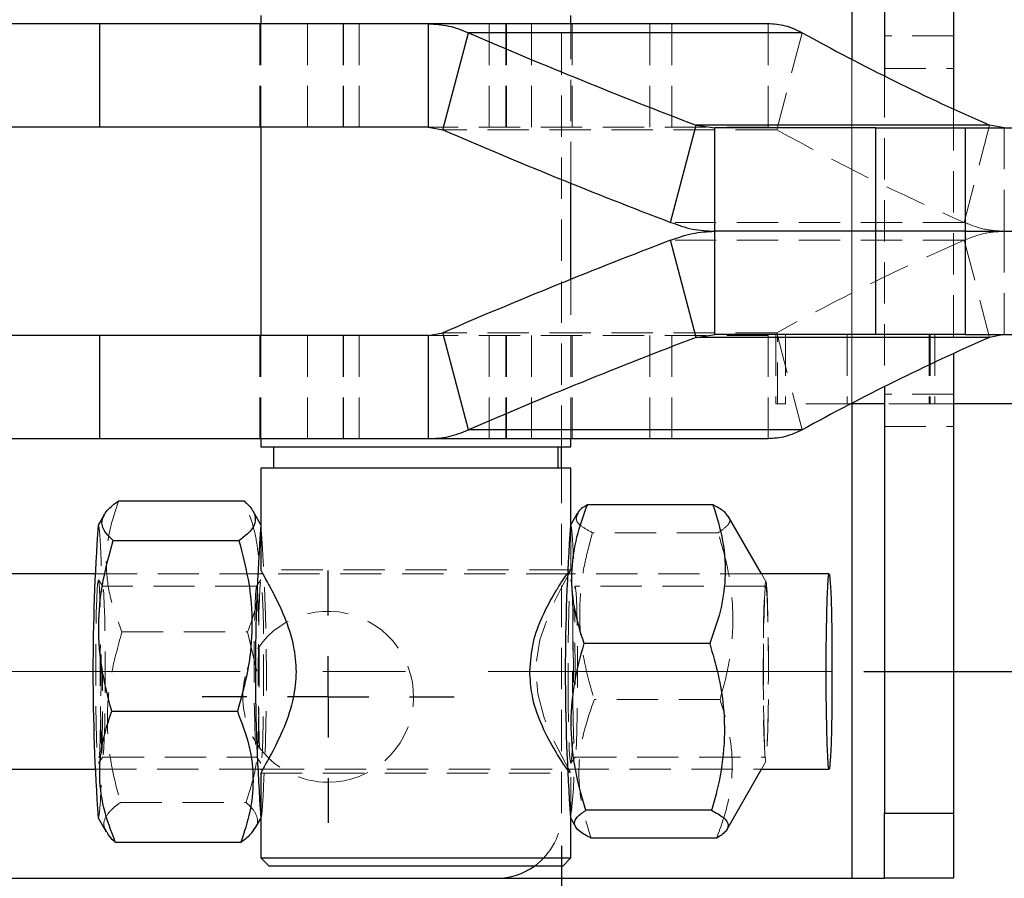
# Model space of a CAD drawing. Header units: millimetres. Extents: x 27 to 413, y 83 to 286.
# Tile 4 of 17: x 118 to 148, y 115 to 141. Entities that reach past the tile are written whole.
import ezdxf

# ---------------------------------------------------------------- set-up
doc = ezdxf.new("R2010")
doc.units = ezdxf.units.MM
doc.linetypes.add('CENTERX2', pattern=[20.32, 12.7, -2.54, 2.54, -2.54])
doc.linetypes.add('HIDDEN', pattern=[1.905, 1.27, -0.635])
doc.layers.add('FORMATO', color=179, linetype='Continuous')
doc.styles.add('SLDTEXTSTYLE0', font='TXT', dxfattribs={"width": 0.75})
doc.dimstyles.new('SLDDIMSTYLE0', dxfattribs={"dimtxt": 3.5, "dimasz": 3.302, "dimexe": 0, "dimexo": 0.0625, "dimgap": 0.875, "dimtad": 1, "dimdec": 0, "dimlfac": 2, "dimrnd": 1e-09, "dimzin": 12, "dimdsep": 46, "dimtxsty": 'SLDTEXTSTYLE0', "dimsah": 1, "dimcen": 0.09, "dimadec": 0, "dimazin": 3, "dimtfac": 1, "dimtdec": 0, "dimtofl": 0, "dimtmove": 0, "dimatfit": 3, "dimfxl": 0, "dimfrac": 2, "dimtolj": 1, "dimtzin": 12, "dimarcsym": 0})

# ---------------------------------------------------------------- blocks, each defined once
blk = doc.blocks.new('_D_10')
at = {"layer": 'FORMATO'}
for p, q in [((91.467, 116.073), (91.467, 97.6)), ((134.417, 116.073), (134.417, 97.6)), ((91.467, 98.6), (134.417, 98.6))]:
    blk.add_line(p, q, dxfattribs=at)
for points in [[(91.467, 98.6), (94.769, 98.092), (94.769, 99.108)], [(134.417, 98.6), (131.115, 99.108), (131.115, 98.092)]]:
    blk.add_solid(points, dxfattribs=at)
at = {"layer": 'FORMATO', "insert": (111.794, 103.111), "char_height": 3.5, "attachment_point": 1, "style": 'SLDTEXTSTYLE0'}
blk.add_mtext('86', dxfattribs=at)
blk = doc.blocks.new('_D_13')
at = {"layer": 'FORMATO'}
for p, q in [((158.095, 148.473), (158.095, 163.659)), ((143.701, 148.473), (159.095, 148.473)), ((158.095, 148.473), (158.095, 121.423)), ((143.701, 121.423), (159.095, 121.423))]:
    blk.add_line(p, q, dxfattribs=at)
for points in [[(158.095, 148.473), (157.587, 145.171), (158.603, 145.171)], [(158.095, 121.423), (158.603, 124.725), (157.587, 124.725)]]:
    blk.add_solid(points, dxfattribs=at)
at = {"layer": 'FORMATO', "insert": (153.583, 158.487), "char_height": 3.5, "attachment_point": 1, "rotation": 90, "style": 'SLDTEXTSTYLE0'}
blk.add_mtext('54', dxfattribs=at)
blk = doc.blocks.new('_D_15')
at = {"layer": 'FORMATO'}
for p, q in [((50.417, 116.073), (50.417, 82.935)), ((134.417, 116.073), (134.417, 82.935)), ((50.417, 83.935), (134.417, 83.935))]:
    blk.add_line(p, q, dxfattribs=at)
for points in [[(50.417, 83.935), (53.719, 83.427), (53.719, 84.443)], [(134.417, 83.935), (131.115, 84.443), (131.115, 83.427)]]:
    blk.add_solid(points, dxfattribs=at)
at = {"layer": 'FORMATO', "insert": (82.81, 88.447), "char_height": 3.5, "attachment_point": 1, "style": 'SLDTEXTSTYLE0'}
blk.add_mtext('168', dxfattribs=at)
blk = doc.blocks.new('SW_CENTERMARKSYMBOL_10')
at = {"layer": 'FORMATO', "color": 0}
for p, q in [((0, 2.5), (0, 3.875)), ((0, 0), (0, 1.25)), ((-2.5, 0), (-3.875, 0)), ((0, 0), (-1.25, 0)), ((0, 0), (0, -1.25)), ((0, 0), (1.25, 0)), ((2.5, 0), (3.875, 0)), ((0, -2.5), (0, -3.875))]:
    blk.add_line(p, q, dxfattribs=at)

msp = doc.modelspace()

# ---------------------------------------------------------------- linework, layer by layer
at = {"color": 8, "linetype": 'Continuous', "lineweight": 25}
for p, q in [((143.34158, 154.82279), (143.34158, 140.22532)), ((143.34158, 129.6478), (143.34158, 115.0728))]:
    msp.add_line(p, q, dxfattribs=at)
at = {"color": 7, "linetype": 'HIDDEN', "lineweight": 18}
for p, q in [((143.34158, 154.82279), (143.34158, 115.0728)), ((134.41658, 128.3228), (134.41658, 141.5728)), ((125.13695, 141.3228), (125.13695, 138.1478)), ((125.17445, 141.3228), (125.17445, 138.1478)), ((126.606, 141.3228), (126.606, 138.1478)), ((127.70231, 141.3228), (127.70231, 138.1478)), ((127.71572, 141.3228), (127.71572, 138.1478)), ((128.19329, 141.3228), (128.19329, 138.1478)), ((132.19265, 141.3228), (132.19265, 138.1478)), ((132.70151, 141.3228), (132.70151, 138.1478)), ((132.72636, 141.3228), (132.72636, 138.1478)), ((133.49164, 141.3228), (133.49164, 138.1478)), ((134.69945, 136.42451), (134.69945, 141.3228)), ((134.73695, 138.1478), (134.73695, 141.3228)), ((137.13094, 141.3228), (137.13094, 138.1478)), ((137.80304, 141.3228), (137.80304, 138.1478)), ((140.7647, 141.3228), (140.7647, 138.1478)), ((141.8093, 141.0484), (141.02784, 138.06487)), ((146.46658, 140.9478), (144.34158, 140.9478)), ((143.34158, 140.22532), (143.34158, 129.6478)), ((144.34158, 139.9478), (146.46658, 139.9478)), ((144.34158, 139.71795), (144.34158, 130.17764)), ((146.46658, 138.70405), (146.46658, 131.19154)), ((140.7647, 138.1478), (130.32042, 138.1478)), ((141.02784, 138.06487), (130.7695, 138.06487)), ((147.57353, 138.20572), (146.79207, 135.22219)), ((148.0237, 138.1228), (148.0237, 134.9478)), ((146.79207, 135.22219), (137.76777, 135.22219)), ((146.79207, 134.6734), (137.76777, 134.6734)), ((146.79207, 134.6734), (147.57353, 131.68987)), ((148.0237, 134.9478), (148.0237, 131.7728)), ((134.69945, 128.5728), (134.69945, 133.47108)), ((125.13695, 131.7478), (125.13695, 128.5728)), ((125.17445, 131.7478), (125.17445, 128.5728)), ((126.606, 131.7478), (126.606, 128.5728)), ((127.70231, 131.7478), (127.70231, 128.5728)), ((127.71572, 131.7478), (127.71572, 128.5728)), ((128.19329, 131.7478), (128.19329, 128.5728)), ((140.7647, 131.7478), (130.32042, 131.7478)), ((141.02784, 131.83072), (130.7695, 131.83072)), ((132.19265, 131.7478), (132.19265, 128.5728)), ((132.70151, 131.7478), (132.70151, 128.5728)), ((132.72636, 131.7478), (132.72636, 128.5728)), ((133.49164, 131.7478), (133.49164, 128.5728)), ((134.73695, 128.5728), (134.73695, 131.7478)), ((137.13094, 131.7478), (137.13094, 128.5728)), ((137.80304, 131.7478), (137.80304, 128.5728)), ((140.7647, 131.7478), (140.7647, 128.5728)), ((141.00558, 131.7728), (141.00558, 129.6478)), ((141.02784, 131.83072), (141.8093, 128.84719)), ((141.05223, 129.6478), (141.05223, 131.7728)), ((141.30278, 131.7728), (141.30278, 129.6478)), ((143.19741, 131.7728), (143.19741, 129.6478)), ((145.7107, 131.7728), (145.7107, 129.6478)), ((145.74849, 131.7728), (145.74849, 129.6478)), ((145.88485, 131.7728), (145.88485, 129.6478)), ((146.46658, 129.9478), (144.34158, 129.9478)), ((141.30278, 129.6478), (141.00558, 129.6478)), ((143.19741, 129.6478), (141.30278, 129.6478)), ((143.29826, 129.6478), (143.19741, 129.6478)), ((145.74849, 129.6478), (144.34158, 129.6478)), ((146.46658, 129.6478), (145.74849, 129.6478)), ((144.34158, 128.9478), (146.46658, 128.9478)), ((134.41658, 117.07279), (134.41658, 127.6728)), ((125.18318, 125.917), (125.17445, 125.93215)), ((134.69945, 124.53517), (134.69945, 125.93215)), ((139.22799, 125.6858), (135.36683, 125.6858)), ((125.17649, 124.4228), (120.08041, 124.4228)), ((134.69741, 124.5478), (125.17649, 124.5478)), ((134.59409, 124.4228), (125.23408, 124.4228)), ((140.56092, 124.4228), (134.59918, 124.4228)), ((140.69895, 124.18718), (140.56315, 124.4228)), ((120.31534, 124.0455), (120.18209, 124.23604)), ((125.17304, 124.23604), (125.03979, 124.0455)), ((125.04301, 124.0478), (120.31212, 124.0478)), ((140.69483, 124.0478), (134.83089, 124.0478)), ((134.82044, 123.03606), (134.81567, 123.40882)), ((120.90361, 122.64069), (124.76477, 122.64069)), ((125.0464, 121.43871), (124.76477, 122.64069)), ((139.28557, 120.56556), (135.42441, 120.56556)), ((120.18209, 118.60955), (120.31534, 118.80009)), ((120.31212, 118.7978), (125.04301, 118.7978)), ((125.03979, 118.80009), (125.17304, 118.60955)), ((134.70086, 118.60955), (134.83411, 118.80009)), ((134.83089, 118.7978), (140.69483, 118.7978)), ((140.56315, 118.4228), (140.69895, 118.65841)), ((120.08041, 118.4228), (125.17649, 118.4228)), ((125.23212, 118.4228), (134.59475, 118.4228)), ((134.59918, 118.4228), (140.56092, 118.4228)), ((134.67804, 118.33367), (134.67409, 118.33346)), ((134.69945, 116.91345), (134.69945, 118.33367)), ((125.17649, 118.29779), (134.69741, 118.29779)), ((120.85619, 117.40032), (124.71735, 117.40032)), ((125.17445, 116.91345), (125.18318, 116.92859))]:
    msp.add_line(p, q, dxfattribs=at)
at = {"color": 7, "linetype": 'Continuous', "lineweight": 25}
for p, q in [((144.34158, 152.8228), (144.34158, 139.71795)), ((146.46658, 152.8228), (146.46658, 138.70405)), ((125.17445, 141.5728), (125.17445, 141.3228)), ((134.69945, 141.3228), (134.69945, 141.5728)), ((120.21118, 141.3228), (116.34461, 141.3228)), ((120.21118, 141.3228), (120.21118, 138.1478)), ((130.32042, 141.3228), (120.21118, 141.3228)), ((140.7647, 141.3228), (130.32042, 141.3228)), ((130.32042, 138.1478), (130.32042, 141.3228)), ((130.7695, 138.06487), (131.55096, 141.0484)), ((141.8093, 141.0484), (131.55096, 141.0484)), ((120.21118, 138.1478), (116.34461, 138.1478)), ((130.32042, 138.1478), (120.21118, 138.1478)), ((125.17445, 138.1478), (125.17445, 131.7478)), ((130.32042, 138.1478), (130.7695, 138.06487)), ((137.76777, 135.22219), (138.54923, 138.20572)), ((138.54923, 138.20572), (139.12255, 138.1228)), ((147.57353, 138.20572), (138.54923, 138.20572)), ((139.12255, 134.9478), (139.12255, 138.1228)), ((144.07979, 138.1228), (139.12255, 138.1228)), ((144.07979, 134.9478), (144.07979, 138.1228)), ((144.07979, 138.1228), (146.82382, 138.1228)), ((146.82382, 138.1228), (146.82382, 134.9478)), ((146.82382, 138.1228), (154.96149, 138.1228)), ((148.0237, 138.1228), (147.57353, 138.20572)), ((134.69945, 133.47108), (134.69945, 136.42451)), ((138.54923, 131.68987), (137.76777, 134.6734)), ((144.07979, 134.9478), (139.12255, 134.9478)), ((139.12255, 131.7728), (139.12255, 134.9478)), ((146.82382, 134.9478), (144.07979, 134.9478)), ((144.07979, 131.7728), (144.07979, 134.9478)), ((146.82382, 134.9478), (154.96149, 134.9478)), ((146.82382, 134.9478), (146.82382, 131.7728)), ((120.21118, 131.7478), (116.34461, 131.7478)), ((120.21118, 131.7478), (120.21118, 128.5728)), ((130.32042, 131.7478), (120.21118, 131.7478)), ((130.32042, 131.7478), (130.7695, 131.83072)), ((130.32042, 128.5728), (130.32042, 131.7478)), ((131.55096, 128.84719), (130.7695, 131.83072)), ((138.54923, 131.68987), (139.12255, 131.7728)), ((147.57353, 131.68987), (138.54923, 131.68987)), ((144.07979, 131.7728), (139.12255, 131.7728)), ((146.82382, 131.7728), (144.07979, 131.7728)), ((146.82382, 131.7728), (154.96149, 131.7728)), ((148.0237, 131.7728), (147.57353, 131.68987)), ((146.46658, 131.19154), (146.46658, 117.07279)), ((144.34158, 130.17764), (144.34158, 117.07279)), ((144.34158, 129.6478), (143.29826, 129.6478)), ((150.54119, 129.6478), (146.46658, 129.6478)), ((141.8093, 128.84719), (131.55096, 128.84719)), ((120.21118, 128.5728), (116.34461, 128.5728)), ((130.32042, 128.5728), (120.21118, 128.5728)), ((125.17445, 128.5728), (125.17445, 128.3228)), ((125.17445, 128.3228), (129.79748, 128.3228)), ((125.56195, 128.3228), (125.56195, 127.6728)), ((129.79748, 128.3228), (134.69945, 128.3228)), ((140.7647, 128.5728), (130.32042, 128.5728)), ((134.31195, 127.6728), (134.31195, 128.3228)), ((134.41658, 127.6728), (134.41658, 128.3228)), ((134.69945, 128.3228), (134.69945, 128.5728)), ((125.17445, 127.6728), (125.17445, 124.51209)), ((134.69945, 127.6728), (125.17445, 127.6728)), ((134.69945, 125.93215), (134.69945, 127.6728)), ((120.79441, 126.66316), (124.65557, 126.66316)), ((139.06933, 126.54304), (135.20817, 126.54304)), ((120.35736, 126.23868), (120.17195, 125.917)), ((125.17445, 125.93215), (124.93278, 126.35145)), ((134.90009, 126.28026), (134.69072, 125.917)), ((140.56315, 124.4228), (139.53823, 126.20106)), ((120.63779, 125.44527), (124.49895, 125.44527)), ((120.08041, 124.4228), (65.17201, 124.4228)), ((125.23408, 124.4228), (125.17649, 124.4228)), ((134.59918, 124.4228), (134.59409, 124.4228)), ((142.63877, 124.4228), (140.56092, 124.4228)), ((138.96826, 122.28003), (135.1071, 122.28003)), ((120.59037, 120.2049), (124.45153, 120.2049)), ((65.17201, 118.4228), (120.08041, 118.4228)), ((125.17649, 118.4228), (125.23212, 118.4228)), ((134.59475, 118.4228), (134.59918, 118.4228)), ((139.49253, 116.56523), (140.56315, 118.4228)), ((140.56092, 118.4228), (142.63877, 118.4228)), ((125.17445, 118.31627), (125.17445, 115.6978)), ((139.02585, 117.15979), (135.16468, 117.15979)), ((120.17195, 116.92859), (120.42235, 116.49415)), ((124.99778, 116.60691), (125.17445, 116.91345)), ((134.69072, 116.92859), (134.85838, 116.63769)), ((134.69945, 115.6978), (134.69945, 116.91345)), ((144.34158, 117.07279), (146.46658, 117.07279)), ((144.34158, 115.0728), (144.34158, 117.07279)), ((146.46658, 117.07279), (146.46658, 115.0728)), ((139.1845, 116.30255), (135.32334, 116.30255)), ((120.69956, 116.18243), (124.56073, 116.18243)), ((125.17445, 115.6978), (125.42445, 115.4478)), ((125.17445, 115.6978), (134.69741, 115.6978)), ((134.44945, 115.4478), (134.69945, 115.6978)), ((134.69741, 115.6978), (134.69945, 115.6978)), ((134.44945, 115.4478), (125.42445, 115.4478)), ((93.46658, 115.0728), (132.41658, 115.0728)), ((132.41658, 115.0728), (143.34158, 115.0728)), ((143.34158, 115.0728), (144.34158, 115.0728)), ((146.46658, 115.0728), (144.34158, 115.0728))]:
    msp.add_line(p, q, dxfattribs=at)
at = {"color": 7, "linetype": 'HIDDEN', "lineweight": 18, "flags": 128}
for points in [[(120.17195, 125.917), (120.1827, 125.92066), (120.2049, 125.83254), (120.22635, 125.61755), (120.24643, 125.28189), (120.26455, 124.83521), (120.2802, 124.29036), (120.2894, 123.86119)], [(134.78165, 124.88334), (134.76345, 125.31705), (134.74322, 125.64212), (134.72168, 125.84581), (134.69944, 125.92226), (134.69072, 125.917)], [(134.60001, 124.42981), (134.69891, 124.54706), (134.62919, 124.39922), (134.42067, 124.02115), (134.09563, 123.37306), (133.74571, 122.39636), (133.62408, 121.57935), (133.68254, 120.74162), (133.88073, 120.00365), (134.19645, 119.25841), (134.53993, 118.6076), (134.68756, 118.33415), (134.68756, 118.33415)], [(120.16033, 124.16822), (120.14347, 123.96963), (120.12826, 123.65195), (120.1154, 123.23004), (120.1055, 122.72362), (120.09902, 122.15638), (120.09627, 121.55484), (120.09736, 120.94712), (120.10226, 120.36165), (120.11072, 119.82579), (120.12237, 119.36461), (120.13664, 118.99967), (120.15288, 118.74802), (120.17032, 118.62145), (120.18815, 118.62587), (120.20554, 118.76107), (120.22166, 119.02072), (120.23578, 119.3927), (120.24723, 119.8596), (120.25546, 120.39959), (120.26011, 120.98743), (120.26095, 121.59562), (120.25962, 121.95328)], [(120.237, 123.4119), (120.22807, 123.67667), (120.21272, 123.98678), (120.19578, 124.177), (120.17804, 124.23844), (120.16033, 124.16822)], [(125.15818, 124.16822), (125.14133, 123.96963), (125.12612, 123.65195), (125.11326, 123.23004), (125.10336, 122.72362), (125.09688, 122.15638), (125.09412, 121.55484), (125.09522, 120.94712), (125.10011, 120.36165), (125.10858, 119.82579), (125.12022, 119.36461), (125.13449, 118.99967), (125.15073, 118.74802), (125.16817, 118.62145), (125.186, 118.62587), (125.20339, 118.76107), (125.21952, 119.02072), (125.23364, 119.3927), (125.24508, 119.8596), (125.25332, 120.39959), (125.25796, 120.98743), (125.2588, 121.59562), (125.25579, 122.19574), (125.24907, 122.75971), (125.23896, 123.26117), (125.22592, 123.67667), (125.21058, 123.98678), (125.19364, 124.177), (125.1759, 124.23844), (125.15818, 124.16822)], [(134.62043, 120.41336), (134.61587, 121.00202), (134.61513, 121.61035), (134.61823, 122.20992), (134.62504, 122.77268), (134.63523, 123.27232), (134.64833, 123.68548), (134.66372, 123.99284), (134.68069, 124.18003), (134.69844, 124.23829), (134.71614, 124.1649), (134.73297, 123.9633), (134.74813, 123.6429), (134.76092, 123.21869), (134.77074, 122.71051), (134.77713, 122.14212), (134.7798, 121.54009), (134.77861, 120.93258), (134.77666, 120.64425)], [(140.66577, 124.00676), (140.68272, 124.15966), (140.70023, 124.1846), (140.7175, 124.08039), (140.7337, 123.85192), (140.74808, 123.50987), (140.75998, 123.07022), (140.76883, 122.55355), (140.77422, 121.984), (140.77589, 121.38821), (140.77378, 120.79404), (140.76798, 120.22927), (140.75875, 119.7203), (140.74654, 119.29094), (140.73191, 118.96127), (140.71554, 118.74669), (140.69821, 118.65725), (140.68072, 118.69712), (140.66389, 118.86444), (140.64851, 119.15138), (140.63529, 119.54454), (140.62486, 120.02551), (140.6177, 120.57183), (140.61414, 121.15793), (140.61436, 121.75642), (140.61835, 122.33931), (140.6259, 122.87934), (140.63668, 123.35127), (140.65019, 123.73303), (140.66577, 124.00676)], [(120.32919, 118.86333), (120.34544, 119.0572), (120.36002, 119.36969), (120.3722, 119.78514), (120.38137, 120.2827), (120.38706, 120.83744), (120.389, 121.42152), (120.38708, 122.00567), (120.3814, 122.56059), (120.37225, 123.05846), (120.36008, 123.47431), (120.34551, 123.78729), (120.32927, 123.9817), (120.31216, 124.0478), (120.30241, 124.02676)], [(125.02594, 123.98226), (125.04305, 124.0478), (125.06015, 123.9817), (125.0764, 123.78729), (125.09097, 123.47431), (125.10314, 123.05846), (125.11229, 122.56059), (125.11797, 122.00567), (125.11989, 121.42152), (125.11795, 120.83744), (125.11226, 120.2827), (125.10309, 119.78514), (125.09091, 119.36969), (125.07633, 119.0572), (125.06008, 118.86333), (125.04297, 118.7978), (125.02587, 118.86389), (125.00962, 119.05831), (124.99505, 119.37128), (124.98288, 119.78713), (124.97373, 120.285), (124.96805, 120.83992), (124.96613, 121.42407), (124.96807, 122.00815), (124.97376, 122.56289), (124.98293, 123.06045), (124.99511, 123.4759), (125.00969, 123.78839), (125.02594, 123.98226)], [(134.75912, 120.48173), (134.76706, 119.96003), (134.77819, 119.51168), (134.79197, 119.15917), (134.80769, 118.92016), (134.82458, 118.80665), (134.84179, 118.82431), (134.85845, 118.97228), (134.87373, 119.24313), (134.88686, 119.62327), (134.89718, 120.09365), (134.90418, 120.63068), (134.90751, 121.20743), (134.90699, 121.79498), (134.90266, 122.36386), (134.89473, 122.88556), (134.88359, 123.33391), (134.86982, 123.68642), (134.85409, 123.92543), (134.8372, 124.03895), (134.81999, 124.02128), (134.80333, 123.87331), (134.78805, 123.60246), (134.77492, 123.22232), (134.7646, 122.75194), (134.7576, 122.21491), (134.75427, 121.63816), (134.75479, 121.05061), (134.75912, 120.48173)], [(140.66728, 123.87331), (140.68393, 124.02128), (140.70114, 124.03895), (140.71803, 123.92543), (140.73376, 123.68642), (140.74754, 123.33391), (140.75867, 122.88556), (140.7666, 122.36386), (140.77094, 121.79498), (140.77145, 121.20743), (140.76813, 120.63068), (140.76113, 120.09365), (140.75081, 119.62327), (140.73767, 119.24313), (140.7224, 118.97228), (140.70573, 118.82431), (140.68853, 118.80665), (140.67164, 118.92016), (140.65591, 119.15917), (140.64213, 119.51168), (140.631, 119.96003), (140.62307, 120.48173), (140.61873, 121.05061), (140.61822, 121.63816), (140.62154, 122.21491), (140.62854, 122.75194), (140.63887, 123.22232), (140.652, 123.60246), (140.66728, 123.87331)], [(120.23919, 122.25281), (120.23718, 122.00815), (120.23524, 121.42407), (120.23716, 120.83992), (120.24284, 120.285), (120.25199, 119.78713), (120.26416, 119.37128), (120.27873, 119.05831), (120.29498, 118.86389), (120.31208, 118.7978), (120.32919, 118.86333)], [(134.75007, 119.25607), (134.73904, 118.99218), (134.72276, 118.74345), (134.7053, 118.62), (134.68747, 118.62761), (134.6701, 118.76592), (134.65402, 119.02846), (134.63996, 119.40295), (134.62858, 119.87189), (134.62043, 120.41336)], [(120.2079, 117.03514), (120.18577, 116.92938), (120.17195, 116.92859)], [(125.20576, 117.03514), (125.18362, 116.92938), (125.17445, 116.92334)]]:
    msp.add_lwpolyline(points, dxfattribs=at)
at = {"color": 7, "linetype": 'Continuous', "lineweight": 25, "flags": 128}
msp.add_lwpolyline([(142.5509, 121.4228), (142.55283, 122.04653), (142.5585, 122.64301), (142.56769, 123.18615), (142.57998, 123.65223), (142.59484, 124.02087), (142.61161, 124.27596), (142.62958, 124.40636), (142.64795, 124.40636), (142.66592, 124.27596), (142.68269, 124.02087), (142.69755, 123.65223), (142.70984, 123.18615), (142.71903, 122.64301), (142.7247, 122.04653), (142.72662, 121.4228), (142.7247, 120.79906), (142.71903, 120.20259), (142.70984, 119.65944), (142.69755, 119.19336), (142.68269, 118.82472), (142.66592, 118.56963), (142.64795, 118.43923), (142.62958, 118.43923), (142.61161, 118.56963), (142.59484, 118.82472), (142.57998, 119.19336), (142.56769, 119.65944), (142.5585, 120.20259), (142.55283, 120.79906), (142.5509, 121.4228)], dxfattribs=at)
at = {"color": 7, "linetype": 'Continuous', "lineweight": 25}
for centre, radius, start, end in [((199.42627, 298.11208), 171.10248, 246.6283388, 249.1579554), ((175.6679, 202.43949), 70.10899, 241.1222518, 246.3765385), ((198.64485, 295.12867), 171.1026, 246.6283411, 249.1579559), ((198.64485, -25.23308), 171.1026, 110.8420441, 113.3716589), ((199.42627, -28.21649), 171.10248, 110.8420446, 113.3716612), ((175.6679, 67.4561), 70.10899, 113.6234615, 118.8777482), ((183.31166, 121.4228), 63.29945, 175.928628, 184.071372), ((185.60347, 121.4228), 60.5963, 175.7416946, 184.2583054), ((197.61795, 121.4228), 63.08751, 175.9149273, 184.0850727), ((132.41658, 117.0728), 2, 270, 305.659088)]:
    msp.add_arc(centre, radius, start, end, dxfattribs=at)
at = {"color": 7, "linetype": 'HIDDEN', "lineweight": 18}
for centre, radius, start, end in [((174.88614, 199.45535), 70.10831, 241.1222277, 246.376566), ((174.88614, 70.44024), 70.10831, 113.623434, 118.8777723), ((60.93152, 121.25234), 64.41244, 356.2460517, 4.1576031), ((127.24158, 120.6478), 2.625, 270, 161.25437), ((-12.70672, 121.42581), 147.53594, 359.8463552, 0.6253531), ((-9.51182, 121.32691), 129.82231, 358.9415122, 0.0562383), ((127.24158, 120.6478), 2.625, 166.204341, 270), ((122.3742, 118.6007), 12.4295, 352.268744, 0.601065), ((107.36748, 118.25776), 12.89849, 354.560887, 358.576336), ((132.41658, 117.0728), 2, 305.659088, 0)]:
    msp.add_arc(centre, radius, start, end, dxfattribs=at)
at = {"color": 7, "linetype": 'Continuous', "lineweight": 25}
for points, knots in [([(130.32042, 141.3228), (130.52982, 141.3111), (130.94864, 141.28771), (131.35019, 141.12817), (131.55096, 141.0484)], [0, 0, 0, 0, 0.49999947, 1, 1, 1, 1]), ([(141.8093, 141.0484), (141.63952, 141.12817), (141.29996, 141.28771), (140.94312, 141.3111), (140.7647, 141.3228)], [0, 0, 0, 0, 0.49999971, 1, 1, 1, 1]), ([(137.76777, 135.22219), (137.98925, 135.14242), (138.4322, 134.98288), (138.89243, 134.95949), (139.12255, 134.9478)], [0, 0, 0, 0, 0.50000025, 1, 1, 1, 1]), ([(137.76777, 134.6734), (137.98925, 134.75317), (138.4322, 134.91271), (138.89243, 134.9361), (139.12255, 134.9478)], [0, 0, 0, 0, 0.50000025, 1, 1, 1, 1]), ([(130.32042, 128.5728), (130.52982, 128.58449), (130.94864, 128.60788), (131.35019, 128.76742), (131.55096, 128.84719)], [0, 0, 0, 0, 0.49999947, 1, 1, 1, 1]), ([(141.8093, 128.84719), (141.63952, 128.76742), (141.29996, 128.60788), (140.94312, 128.58449), (140.7647, 128.5728)], [0, 0, 0, 0, 0.49999971, 1, 1, 1, 1]), ([(120.63779, 125.44527), (120.55783, 125.52011), (120.39718, 125.67049), (120.26629, 125.92746), (120.30568, 126.21632), (120.53159, 126.47026), (120.73271, 126.61788), (120.79441, 126.66316)], [0, 0, 0, 0, 0.18790534, 0.37753027, 0.62838399, 0.88601409, 1, 1, 1, 1]), ([(124.65557, 126.66316), (124.70562, 126.61788), (124.86596, 126.47281), (125.02845, 126.21902), (124.99661, 125.93086), (124.79829, 125.67126), (124.59909, 125.52087), (124.49895, 125.44527)], [0, 0, 0, 0, 0.11398641, 0.36518891, 0.62246743, 0.81021159, 1, 1, 1, 1]), ([(135.1071, 122.28003), (134.99339, 122.65003), (134.76349, 123.39806), (134.69918, 124.50635), (134.85727, 125.5658), (135.09049, 126.21531), (135.20817, 126.54304)], [0, 0, 0, 0, 0.26460591, 0.53494976, 0.76534411, 1, 1, 1, 1]), ([(135.20817, 126.54304), (135.08336, 126.4689), (134.93272, 126.37943), (134.91847, 126.28688), (134.91602, 126.27101)], [0, 0, 0, 0, 0.82855637, 1, 1, 1, 1]), ([(139.06933, 126.54304), (139.18304, 126.17304), (139.41293, 125.42502), (139.47725, 124.31672), (139.31916, 123.25727), (139.08594, 122.60776), (138.96826, 122.28003)], [0, 0, 0, 0, 0.26460571, 0.53494958, 0.76534419, 1, 1, 1, 1]), ([(139.52509, 126.19346), (139.49277, 126.24396), (139.41695, 126.36246), (139.19607, 126.4772), (139.06933, 126.54304)], [0, 0, 0, 0, 0.42618926, 1, 1, 1, 1]), ([(120.59037, 120.2049), (120.472, 120.65973), (120.23269, 121.57925), (120.15443, 122.94164), (120.29918, 124.24398), (120.52423, 125.0424), (120.63779, 125.44527)], [0, 0, 0, 0, 0.26460597, 0.5349496, 0.76534411, 1, 1, 1, 1]), ([(124.49895, 125.44527), (124.61732, 124.99044), (124.85662, 124.07092), (124.93488, 122.70853), (124.79013, 121.40618), (124.56508, 120.60777), (124.45153, 120.2049)], [0, 0, 0, 0, 0.26460581, 0.5349497, 0.76534419, 1, 1, 1, 1]), ([(125.19575, 124.51209), (125.19001, 124.5159), (125.16906, 124.52978), (125.31222, 124.27895), (125.5869, 123.78269), (125.94045, 123.04709), (126.20921, 122.18096), (126.28264, 121.30443), (126.15234, 120.4202), (125.84538, 119.58002), (125.53472, 118.97054), (125.32999, 118.59956), (125.20038, 118.36977), (125.18997, 118.33484), (125.18443, 118.31627)], [0, 0, 0, 0, 0.03388931, 0.12359587, 0.2193463, 0.33011226, 0.42887858, 0.5115873, 0.59431323, 0.70066602, 0.80892476, 0.86833197, 0.92999049, 1, 1, 1, 1]), ([(133.43774, 121.4228), (133.46273, 121.72934), (133.51254, 122.34042), (133.83874, 123.17391), (134.16409, 123.77817), (134.41002, 124.16621), (134.56178, 124.38802), (134.59128, 124.42027), (134.60001, 124.42981)], [0, 0, 0, 0, 0.21187162, 0.4223572, 0.66452148, 0.8002465, 0.94086688, 1, 1, 1, 1]), ([(135.16468, 117.15979), (135.10667, 117.35016), (134.92082, 117.96006), (134.71368, 119.02706), (134.69485, 120.23851), (134.8475, 121.32993), (135.02025, 121.96219), (135.1071, 122.28003)], [0, 0, 0, 0, 0.11398612, 0.36518872, 0.62246726, 0.8102113, 1, 1, 1, 1]), ([(138.96826, 122.28003), (139.06138, 121.96537), (139.24848, 121.33316), (139.42457, 120.2528), (139.43598, 119.03841), (139.25474, 117.97078), (139.07958, 117.35015), (139.02585, 117.15979)], [0, 0, 0, 0, 0.18790532, 0.37753048, 0.62838404, 0.88601416, 1, 1, 1, 1]), ([(134.67409, 118.33346), (134.67408, 118.32643), (134.67406, 118.30611), (134.48671, 118.56135), (134.1639, 119.05917), (133.77968, 119.79214), (133.48763, 120.62584), (133.4525, 121.18701), (133.43774, 121.4228)], [0, 0, 0, 0, 0.09223711, 0.26671979, 0.45278789, 0.66799267, 0.86050098, 1, 1, 1, 1]), ([(120.69956, 116.18243), (120.5676, 116.53155), (120.30081, 117.23737), (120.18184, 118.28313), (120.28767, 119.2828), (120.48885, 119.89566), (120.59037, 120.2049)], [0, 0, 0, 0, 0.26460581, 0.53494957, 0.76534424, 1, 1, 1, 1]), ([(124.45153, 120.2049), (124.58349, 119.85578), (124.85028, 119.14996), (124.96925, 118.1042), (124.86343, 117.10452), (124.66224, 116.49167), (124.56073, 116.18243)], [0, 0, 0, 0, 0.26460583, 0.53494957, 0.76534422, 1, 1, 1, 1]), ([(135.32334, 116.30255), (135.18709, 116.37695), (134.91162, 116.52737), (134.77979, 116.75023), (134.87332, 116.96328), (135.06697, 117.09389), (135.16468, 117.15979)], [0, 0, 0, 0, 0.26460592, 0.53494974, 0.76534404, 1, 1, 1, 1]), ([(139.02585, 117.15979), (139.1621, 117.08539), (139.43757, 116.93497), (139.5694, 116.7121), (139.47587, 116.49906), (139.28222, 116.36845), (139.1845, 116.30255)], [0, 0, 0, 0, 0.26460578, 0.53494962, 0.76534412, 1, 1, 1, 1]), ([(124.56073, 116.18243), (124.66232, 116.25721), (124.85257, 116.39726), (124.94738, 116.54142), (124.99157, 116.6086)], [0, 0, 0, 0, 0.53400159, 1, 1, 1, 1]), ([(120.43478, 116.49651), (120.44753, 116.46768), (120.49461, 116.36124), (120.61314, 116.25783), (120.69956, 116.18243)], [0, 0, 0, 0, 0.270839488, 1, 1, 1, 1])]:
    msp.add_open_spline(points, degree=3, knots=knots, dxfattribs=at)
at = {"color": 7, "linetype": 'HIDDEN', "lineweight": 18}
for points, knots in [([(148.0237, 134.9478), (147.8141, 134.95949), (147.39493, 134.98288), (146.99302, 135.14242), (146.79207, 135.22219)], [0, 0, 0, 0, 0.50000072, 1, 1, 1, 1]), ([(148.0237, 134.9478), (147.8141, 134.9361), (147.39493, 134.91271), (146.99302, 134.75317), (146.79207, 134.6734)], [0, 0, 0, 0, 0.50000072, 1, 1, 1, 1]), ([(120.79441, 126.66316), (120.6814, 126.31404), (120.45293, 125.60822), (120.39074, 124.56246), (120.55084, 123.56279), (120.7853, 122.94993), (120.90361, 122.64069)], [0, 0, 0, 0, 0.264605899, 0.534949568, 0.765344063, 1, 1, 1, 1]), ([(125.09692, 124.98723), (125.0663, 125.23615), (124.99643, 125.80418), (124.77818, 126.35418), (124.65557, 126.66316)], [0, 0, 0, 0, 0.43821958, 1, 1, 1, 1]), ([(134.91602, 126.27101), (134.88743, 126.2087), (134.82829, 126.07979), (135.00663, 125.88224), (135.24603, 125.75168), (135.36683, 125.6858)], [0, 0, 0, 0, 0.3167476, 0.65524332, 1, 1, 1, 1]), ([(139.22799, 125.6858), (139.33318, 125.76015), (139.54583, 125.91046), (139.62385, 126.08319), (139.53957, 126.17729), (139.52509, 126.19346)], [0, 0, 0, 0, 0.44768226, 0.90507272, 1, 1, 1, 1]), ([(135.36683, 125.6858), (135.28078, 125.37114), (135.1079, 124.73893), (134.95612, 123.65857), (134.97202, 122.44418), (135.17728, 121.37656), (135.3664, 120.75593), (135.42441, 120.56556)], [0, 0, 0, 0, 0.18790534, 0.37753045, 0.62838408, 0.88601409, 1, 1, 1, 1]), ([(139.28557, 120.56556), (139.3393, 120.75593), (139.51144, 121.36583), (139.69457, 122.43283), (139.68616, 123.64428), (139.50895, 124.7357), (139.32198, 125.36796), (139.22799, 125.6858)], [0, 0, 0, 0, 0.11398643, 0.36518883, 0.62246734, 0.81021148, 1, 1, 1, 1]), ([(124.76477, 122.64069), (124.89728, 122.98821), (125.0414, 123.36615), (125.06277, 123.75707), (125.06449, 123.78855)], [0, 0, 0, 0, 0.91948815, 1, 1, 1, 1]), ([(120.90361, 122.64069), (120.77701, 122.18586), (120.52106, 121.26634), (120.41814, 119.90396), (120.53932, 118.60161), (120.74992, 117.80319), (120.85619, 117.40032)], [0, 0, 0, 0, 0.26460584, 0.53494963, 0.76534427, 1, 1, 1, 1]), ([(135.42441, 120.56556), (135.29315, 120.19556), (135.02779, 119.44753), (134.91093, 118.33924), (135.01878, 117.27979), (135.2212, 116.63028), (135.32334, 116.30255)], [0, 0, 0, 0, 0.26460576, 0.53494965, 0.76534409, 1, 1, 1, 1]), ([(139.1845, 116.30255), (139.31576, 116.67255), (139.58112, 117.42058), (139.69799, 118.52887), (139.59014, 119.58832), (139.38771, 120.23783), (139.28557, 120.56556)], [0, 0, 0, 0, 0.26460605, 0.53494986, 0.76534415, 1, 1, 1, 1]), ([(124.71735, 117.40032), (124.86168, 117.8533), (125.02686, 118.37172), (125.06341, 118.90793), (125.06802, 118.97563)], [0, 0, 0, 0, 0.8737509, 1, 1, 1, 1]), ([(120.85619, 117.40032), (120.79437, 117.35504), (120.59635, 117.20996), (120.3741, 116.95635), (120.31658, 116.69669), (120.4066, 116.54423), (120.43478, 116.49651)], [0, 0, 0, 0, 0.15409459, 0.49368769, 0.84149451, 1, 1, 1, 1]), ([(124.99157, 116.6086), (124.99983, 116.61905), (125.08887, 116.73175), (125.08003, 116.95381), (124.93164, 117.20739), (124.76765, 117.35504), (124.71735, 117.40032)], [0, 0, 0, 0, 0.0395742, 0.42662326, 0.82412785, 1, 1, 1, 1])]:
    msp.add_open_spline(points, degree=3, knots=knots, dxfattribs=at)
at = {"layer": 'FORMATO', "linetype": 'CENTERX2', "lineweight": 18}
msp.add_line((71.20095, 121.4228), (142.70086, 121.4228), dxfattribs=at)

# ---------------------------------------------------------------- block references
at = {"layer": 'FORMATO'}
msp.add_blockref('SW_CENTERMARKSYMBOL_10', (127.24158, 120.6478), dxfattribs=at)

# ---------------------------------------------------------------- dimensions: what is measured, and where the dimension line sits
dim = msp.add_linear_dim(base=(158.09505, 121.4228), p1=(142.70086, 148.4728), p2=(142.70086, 121.4228), angle=90, dimstyle='SLDDIMSTYLE0', dxfattribs=at)
dim.commit()
dim.dimension.update_dxf_attribs({"geometry": '_D_13', "text_midpoint": (158.09505, 161.07288), "dimtype": 160})
for base, p1, picture, middle in [((134.41658, 83.93512), (50.41658, 117.0728), '_D_15', (86.6887, 83.93512)), ((134.41658, 98.59967), (91.46658, 117.0728), '_D_10', (114.38044, 98.59967))]:
    dim = msp.add_linear_dim(base=base, p1=p1, p2=(134.41658, 117.0728), dimstyle='SLDDIMSTYLE0', dxfattribs=at)
    dim.commit()
    dim.dimension.update_dxf_attribs({"geometry": picture, "text_midpoint": middle, "dimtype": 160})

doc.saveas('drawing.dxf')
